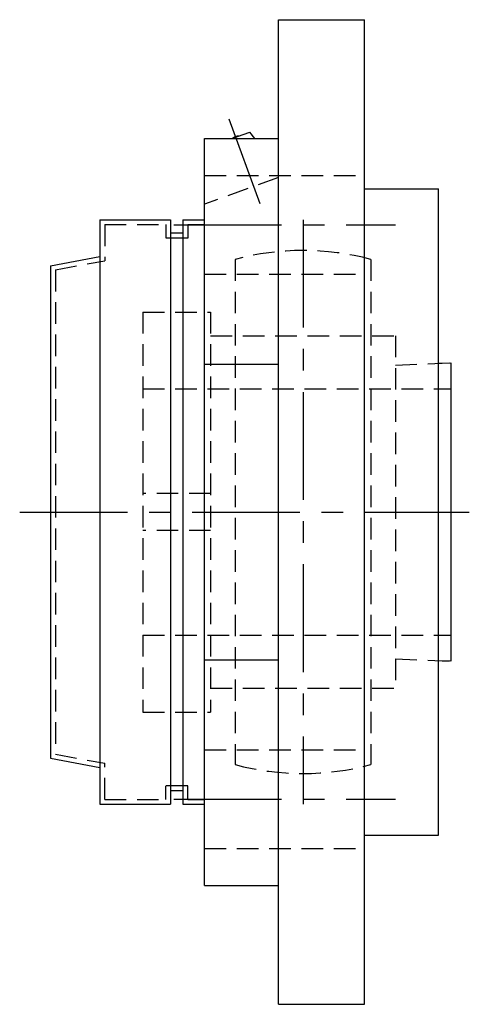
# Model space of a CAD drawing. Extents: x -85 to 178, y -85 to 178.
# Tile 11 of 12: x 105 to 178, y -80 to 80. Entities that reach past the tile are written whole.
import ezdxf

# ---------------------------------------------------------------- set-up
doc = ezdxf.new("R2010")
doc.units = 0
doc.header["$LTSCALE"] = 14
doc.linetypes.add('CENTER', pattern=[2, 1.25, -0.25, 0.25, -0.25])
doc.linetypes.add('HIDDEN', pattern=[0.375, 0.25, -0.125])
doc.layers.get('0').update_dxf_attribs({"linetype": 'CONTINUOUS'})
doc.layers.add('CENTER', color=1, linetype='CENTER')
doc.layers.add('HIDDEN', color=3, linetype='HIDDEN')

msp = doc.modelspace()

# ---------------------------------------------------------------- linework, layer by layer
for p, q in [((147, 80), (161, 80)), ((147, -80), (147, 80)), ((161, -80), (161, 80)), ((139.46, 60.67), (142.35, 61.72)), ((143.18, 60.67), (142.35, 61.72)), ((135, -60.67), (135, 60.67)), ((135, 60.67), (147, 60.67)), ((161, 52.5), (173, 52.5)), ((173, -52.5), (173, 52.5)), ((118, 47.5), (129.5, 47.5)), ((118, 47.5), (118, -47.5)), ((129.5, 47.5), (129.5, -47.5)), ((131.5, 47.5), (131.5, -47.5)), ((131.5, 47.5), (135, 47.5)), ((131.5, 45.3), (129.5, 45.3)), ((110, 40), (118, 41.5)), ((110, 40), (110, -40)), ((135, 24.04), (147, 24.04)), ((173, 24.17), (175, 24.25)), ((175, 24.25), (175, -24.25)), ((135, -24.04), (147, -24.04)), ((175, -24.25), (173, -24.17)), ((110, -40), (118, -41.5)), ((131.5, -45.3), (129.5, -45.3)), ((118, -47.5), (129.5, -47.5)), ((131.5, -47.5), (135, -47.5)), ((161, -52.5), (173, -52.5)), ((135, -60.67), (147, -60.67)), ((147, -80), (161, -80))]:
    msp.add_line(p, q)
msp.add_arc((140.6, 59.5), 1.59, 89.555, 130.445)
at = {"layer": 'CENTER', "linetype": 'CONTINUOUS'}
msp.add_line((144.03, 50.09), (139.03, 63.81), dxfattribs=at)
at = {"layer": 'CENTER'}
for p, q in [((130, 46.67), (166, 46.67)), ((151, 47.5), (151, -47.5)), ((105, 0), (178, 0)), ((130, -46.67), (166, -46.67))]:
    msp.add_line(p, q, dxfattribs=at)
at = {"layer": 'HIDDEN'}
for p, q in [((135, 54.67), (161, 54.67)), ((147, 54.37), (135, 50)), ((118.8, 46.7), (128.7, 46.7)), ((118.8, 46.7), (118.8, 40.84)), ((128.7, 46.7), (128.7, 44.5)), ((132.3, 46.7), (132.3, 44.5)), ((132.3, 46.7), (134.98, 46.7)), ((132.3, 44.5), (128.7, 44.5)), ((110.8, 39.34), (118.8, 40.84)), ((140, 41.05), (140, -41.05)), ((162, 41.05), (162, -41.05)), ((110.8, 39.34), (110.8, -39.2)), ((135, 38.67), (161, 38.67)), ((125, 32.5), (125, -32.5)), ((125, 32.5), (136, 32.5)), ((136, 32.5), (136, -32.5)), ((136, 28.65), (166, 28.65)), ((166, 28.65), (166, -28.65)), ((166, 23.87), (175, 24.25)), ((175, 24.25), (175, -24.25)), ((125, 20), (175, 20)), ((136, 3), (125, 3)), ((136, -3), (125, -3)), ((125, -20), (175, -20)), ((166, -23.87), (175, -24.25)), ((136, -28.65), (166, -28.65)), ((125, -32.5), (136, -32.5)), ((110.8, -39.34), (118.8, -40.84)), ((135, -38.67), (161, -38.67)), ((118.8, -46.7), (118.8, -40.84)), ((132.3, -44.5), (128.7, -44.5)), ((128.7, -46.7), (128.7, -44.5)), ((132.3, -46.7), (132.3, -44.5)), ((118.8, -46.7), (128.7, -46.7)), ((132.3, -46.7), (134.98, -46.7)), ((135, -54.67), (161, -54.67))]:
    msp.add_line(p, q, dxfattribs=at)
for start, end in [(74.9997, 105.0003), (254.9997, 285.0003)]:
    msp.add_arc((151, 0), 42.5, start, end, dxfattribs=at)

doc.saveas('drawing.dxf')
